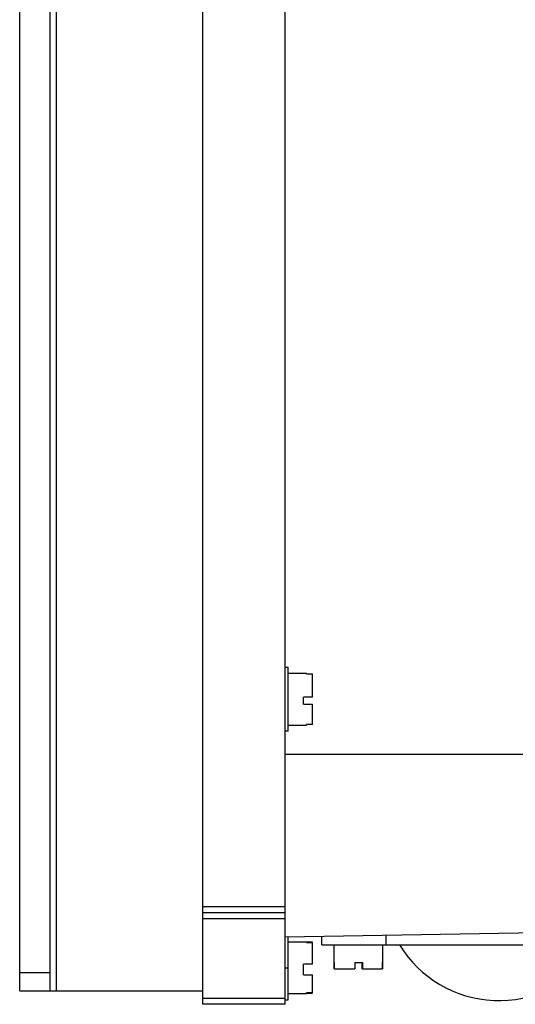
# Model space of a CAD drawing. Header units: millimetres. Extents: x 47 to 247, y 33 to 373.
# Tile 1 of 6: x 47 to 128, y 33 to 194. Entities that reach past the tile are written whole.
import ezdxf

# ---------------------------------------------------------------- set-up
doc = ezdxf.new("R2010")
doc.units = ezdxf.units.MM
doc.header["$LTSCALE"] = 26.395249
doc.layers.get('0').update_dxf_attribs({"linetype": 'CONTINUOUS'})

msp = doc.modelspace()

# ---------------------------------------------------------------- linework, layer by layer
at = {"color": 7}
for p, q in [((77.12, 32.96), (77.12, 372.96)), ((90.62, 32.96), (90.62, 372.96)), ((47.12, 35.16), (47.12, 370.76)), ((52.12, 35.16), (52.12, 370.76)), ((53.12, 370.76), (53.12, 35.16)), ((90.62, 88.21), (91.12, 88.21)), ((91.12, 77.71), (91.12, 88.21)), ((91.12, 87.21), (94.12, 87.21)), ((94.12, 87.13), (94.12, 87.21)), ((94.12, 87.13), (95.12, 87.13)), ((95.12, 83.3), (95.12, 87.13)), ((95.12, 87.08), (94.12, 87.08)), ((95.12, 83.3), (93.62, 83.3)), ((93.62, 82.16), (93.62, 83.3)), ((93.62, 82.16), (95.12, 82.16)), ((95.12, 78.79), (95.12, 82.16)), ((91.12, 77.71), (90.62, 77.71)), ((91.12, 78.71), (94.12, 78.71)), ((94.12, 78.84), (95.12, 78.84)), ((95.12, 78.79), (94.12, 78.79)), ((94.12, 78.71), (94.12, 78.79)), ((90.62, 73.96), (217.12, 73.96)), ((77.12, 48.96), (90.62, 48.96)), ((90.62, 47.96), (77.12, 47.96)), ((90.62, 46.96), (77.12, 46.96)), ((192.12, 45.73), (90.62, 43.96)), ((91.12, 33.71), (91.12, 43.97)), ((96.62, 42.69), (96.62, 44.06)), ((107.12, 44.25), (107.12, 42.69)), ((91.12, 43.21), (94.12, 43.21)), ((94.12, 43.08), (94.12, 43.21)), ((95.12, 43.13), (94.12, 43.13)), ((94.12, 43.08), (95.12, 43.08)), ((95.12, 39.53), (95.12, 43.08)), ((96.62, 42.69), (188.62, 42.69)), ((98.62, 39.79), (98.62, 42.69)), ((106.62, 39.79), (106.62, 42.69)), ((90.62, 38.96), (91.12, 38.96)), ((95.12, 39.53), (93.62, 39.53)), ((93.62, 37.78), (93.62, 39.53)), ((98.62, 39.79), (98.66, 39.79)), ((98.66, 39.79), (98.66, 38.79)), ((98.66, 38.79), (98.66, 39.79)), ((98.66, 38.79), (102.01, 38.79)), ((102.01, 39.79), (103.35, 39.79)), ((102.01, 39.79), (102.01, 38.79)), ((103.22, 38.79), (103.22, 39.79)), ((103.22, 38.79), (106.58, 38.79)), ((103.35, 38.79), (103.35, 39.79)), ((106.58, 39.79), (106.62, 39.79)), ((106.58, 39.79), (106.58, 38.79)), ((106.58, 38.79), (106.58, 39.79)), ((47.12, 38.16), (52.12, 38.16)), ((93.62, 37.78), (95.12, 37.78)), ((95.12, 34.84), (95.12, 37.78)), ((47.12, 35.16), (77.12, 35.16)), ((77.12, 33.96), (90.62, 33.96)), ((91.12, 34.71), (94.12, 34.71)), ((95.12, 34.84), (94.12, 34.84)), ((94.12, 34.71), (94.12, 34.84)), ((94.12, 34.79), (95.12, 34.79)), ((90.62, 32.96), (77.12, 32.96)), ((90.62, 33.71), (91.12, 33.71))]:
    msp.add_line(p, q, dxfattribs=at)
msp.add_arc((125.62, 52.65), 19.08, 211.4756, 323.627, dxfattribs=at)

doc.saveas('drawing.dxf')
